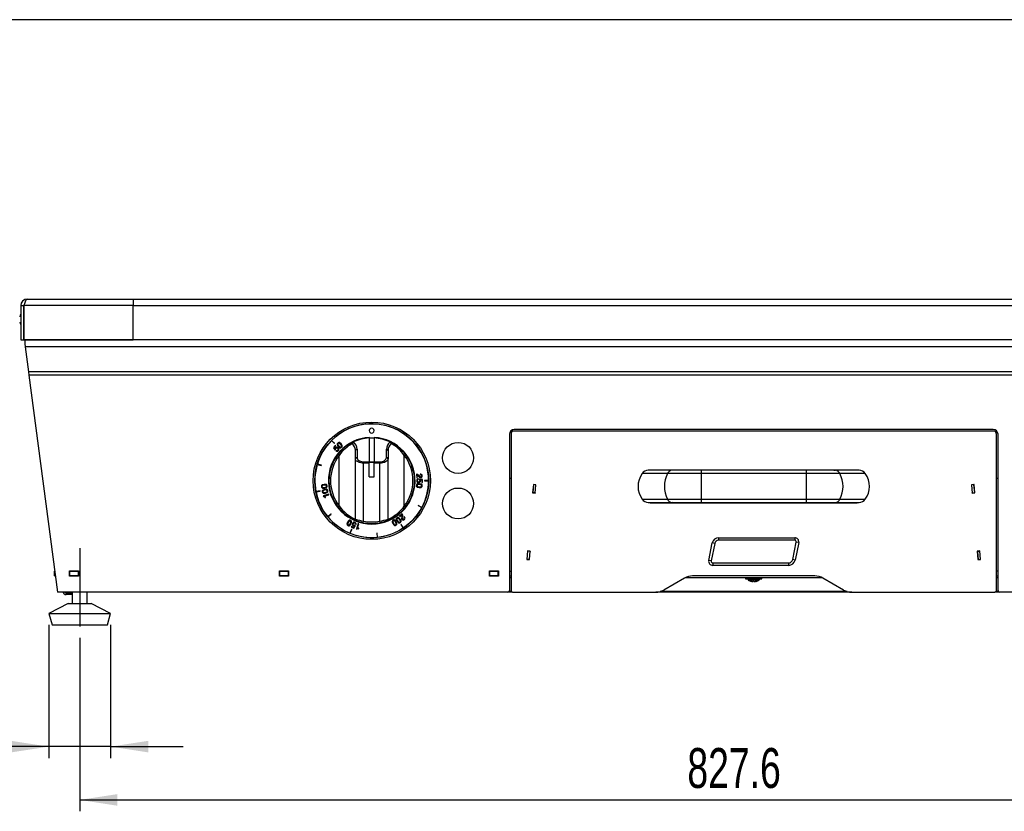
# Model space of a CAD drawing. Extents: x 34 to 2904, y 35 to 2044.
# Tile 4 of 10: x 626 to 1231, y 1558 to 2044. Entities that reach past the tile are written whole.
import ezdxf
from ezdxf.enums import TextEntityAlignment as Align

# ---------------------------------------------------------------- set-up
doc = ezdxf.new("R2010")
doc.units = 0
doc.header["$LTSCALE"] = 7
doc.linetypes.add('CENTERX2', pattern=[20.32, 12.7, -2.54, 2.54, -2.54])
doc.layers.get('0').update_dxf_attribs({"linetype": 'CONTINUOUS'})
doc.layers.add('LAYER1', color=2, linetype='CONTINUOUS')
doc.layers.add('LAYER2', color=3, linetype='CENTERX2')
doc.dimstyles.new('SLDDIMSTYLE0', dxfattribs={"dimtxt": 24.5, "dimasz": 23.114, "dimexe": 0, "dimexo": 0.0625, "dimgap": 6.125, "dimtad": 1, "dimrnd": 1e-09, "dimzin": 12, "dimsah": 1, "dimcen": 0.09, "dimazin": 3, "dimtfac": 1, "dimtofl": 0, "dimtmove": 0, "dimatfit": 3})
doc.dimstyles.new('SLDDIMSTYLE1', dxfattribs={"dimtxt": 24.5, "dimasz": 23.114, "dimexe": 0, "dimexo": 0.0625, "dimgap": 6.125, "dimtad": 1, "dimrnd": 1e-09, "dimzin": 12, "dimsah": 1, "dimcen": 0.09, "dimazin": 3, "dimtfac": 1, "dimtmove": 0, "dimatfit": 3})

# ---------------------------------------------------------------- blocks, each defined once
blk = doc.blocks.new('_D_4')
at = {"layer": 'LAYER2', "color": 3, "linetype": 'CONTINUOUS'}
for p, q in [((662.89, 1664.36), (662.89, 1557.8)), ((1490.46, 1651.36), (1490.46, 1557.8)), ((662.89, 1564.8), (1490.46, 1564.8))]:
    blk.add_line(p, q, dxfattribs=at)
for points in [[(662.89, 1564.8), (686, 1561.24), (686, 1568.35)], [(1490.46, 1564.8), (1467.34, 1568.35), (1467.34, 1561.24)]]:
    blk.add_solid(points, dxfattribs=at)
at = {"layer": 'LAYER2', "color": 3, "linetype": 'CONTINUOUS', "width": 0.7}
blk.add_text('827.6', height=24.5, dxfattribs=at).set_placement((1035.94, 1564.8, -10.25), align=Align.BOTTOM_LEFT)
blk = doc.blocks.new('_D_5')
at = {"layer": 'LAYER2', "color": 3, "linetype": 'CONTINUOUS'}
for p, q in [((643.89, 1672.36), (643.89, 1590.53)), ((681.89, 1672.36), (681.89, 1590.53)), ((643.89, 1597.53), (532.11, 1597.53)), ((681.89, 1597.53), (643.89, 1597.53)), ((681.89, 1597.53), (726.34, 1597.53))]:
    blk.add_line(p, q, dxfattribs=at)
for points in [[(643.89, 1597.53), (620.77, 1601.09), (620.77, 1593.98)], [(681.89, 1597.53), (705, 1593.98), (705, 1601.09)]]:
    blk.add_solid(points, dxfattribs=at)
at = {"layer": 'LAYER2', "color": 3, "linetype": 'CONTINUOUS', "width": 0.7}
for s, p in [('%%c', (532.11, 1597.53, -10.25)), ('38', (569.06, 1597.91, -10.25))]:
    blk.add_text(s, height=24.5, dxfattribs=at).set_placement(p, align=Align.BOTTOM_LEFT)

msp = doc.modelspace()

# ---------------------------------------------------------------- linework, layer by layer
at = {"color": 7, "linetype": 'CONTINUOUS'}
msp.add_line((2903.6, 2044), (33.6, 2044), dxfattribs=at)
at = {"color": 7, "linetype": 'CENTERX2'}
msp.add_line((662.887, 1719.36), (662.887, 1671.36), dxfattribs=at)
at = {"layer": 'LAYER1', "color": 2, "linetype": 'CONTINUOUS'}
for p, q in [((626.673, 1868.36), (628.673, 1868.36)), ((626.673, 1868.36), (626.673, 1847.36)), ((628.673, 1868.36), (628.673, 1847.36)), ((695.673, 1868.36), (628.68, 1868.36)), ((628.68, 1847.36), (628.68, 1868.36)), ((630.673, 1872.36), (695.673, 1872.36)), ((695.673, 1872.36), (695.673, 1868.36)), ((695.673, 1872.36), (1457.673, 1872.36)), ((695.673, 1847.36), (695.673, 1868.36)), ((695.673, 1868.36), (1457.673, 1868.36)), ((628.68, 1861.46), (628.673, 1861.46)), ((628.673, 1858.26), (628.68, 1858.26)), ((626.673, 1847.36), (628.673, 1847.36)), ((628.68, 1847.36), (695.673, 1847.36)), ((629.173, 1847.36), (629.173, 1847.345)), ((629.173, 1847.345), (629.173, 1844.86)), ((1524.173, 1847.345), (629.173, 1847.345)), ((629.173, 1844.86), (629.403, 1843.103)), ((1457.673, 1847.36), (695.673, 1847.36)), ((1523.943, 1843.103), (629.403, 1843.103)), ((629.403, 1843.103), (631.418, 1827.739)), ((1521.928, 1827.739), (631.418, 1827.739)), ((631.418, 1827.739), (631.697, 1825.617)), ((1521.649, 1825.617), (631.697, 1825.617)), ((631.697, 1825.617), (649.173, 1692.36)), ((926.673, 1789.36), (926.673, 1693.36)), ((927.673, 1789.36), (927.673, 1693.36)), ((1223.673, 1792.36), (929.673, 1792.36)), ((1223.673, 1791.36), (929.673, 1791.36)), ((1225.673, 1693.36), (1225.673, 1789.36)), ((1226.673, 1693.36), (1226.673, 1789.36)), ((817.425, 1785.467), (819.228, 1783.665)), ((819.369, 1783.807), (817.566, 1785.609)), ((819.228, 1783.665), (819.369, 1783.807)), ((830.895, 1784.619), (830.921, 1784.631)), ((840.673, 1787.117), (840.673, 1772.456)), ((843.673, 1786.981), (840.673, 1786.981)), ((840.773, 1786.981), (840.773, 1787.423)), ((843.573, 1787.423), (843.573, 1786.981)), ((843.673, 1787.117), (843.673, 1772.456)), ((853.425, 1784.631), (853.451, 1784.619)), ((819.76, 1782.422), (818.599, 1781.141)), ((818.599, 1781.141), (819.727, 1779.679)), ((819.086, 1781.126), (820.034, 1782.173)), ((819.706, 1780.311), (819.086, 1781.126)), ((819.721, 1780.311), (819.706, 1780.311)), ((819.727, 1779.679), (819.984, 1779.933)), ((820.034, 1782.173), (819.76, 1782.422)), ((820.451, 1779.463), (820.169, 1779.152)), ((832.173, 1774.227), (832.173, 1779.444)), ((833.173, 1780.282), (833.173, 1775.065)), ((851.173, 1775.065), (851.173, 1780.282)), ((852.173, 1779.444), (852.173, 1774.227)), ((821.382, 1776.967), (822.173, 1776.355)), ((822.173, 1745.365), (822.173, 1776.355)), ((832.173, 1737.215), (832.173, 1774.227)), ((837.173, 1771.618), (837.173, 1772.456)), ((837.173, 1772.456), (840.673, 1772.456)), ((840.673, 1771.618), (837.173, 1771.618)), ((837.173, 1736.059), (837.173, 1771.618)), ((840.673, 1771.618), (840.673, 1772.456)), ((843.673, 1772.286), (840.673, 1772.286)), ((843.673, 1772.008), (840.673, 1772.008)), ((840.673, 1763.211), (840.673, 1771.618)), ((843.673, 1772.456), (847.173, 1772.456)), ((843.673, 1771.618), (843.673, 1772.456)), ((847.173, 1771.618), (843.673, 1771.618)), ((843.673, 1763.211), (843.673, 1771.618)), ((847.173, 1771.618), (847.173, 1772.456)), ((847.173, 1736.059), (847.173, 1771.618)), ((852.173, 1737.215), (852.173, 1774.227)), ((862.173, 1776.355), (862.964, 1776.967)), ((862.173, 1745.365), (862.173, 1776.355)), ((808.747, 1770.895), (811.186, 1770.156)), ((811.244, 1770.347), (808.805, 1771.087)), ((811.186, 1770.156), (811.244, 1770.347)), ((1023.699, 1765.201), (1008.153, 1765.201)), ((1026.515, 1767.299), (1011.908, 1767.299)), ((1013.179, 1767.299), (1011.908, 1767.299)), ((1027.468, 1767.36), (1013.179, 1767.36)), ((1044.355, 1765.2), (1023.7, 1765.2)), ((1027.468, 1767.36), (1026.515, 1767.299)), ((1044.355, 1767.298), (1026.515, 1767.298)), ((1044.361, 1767.359), (1027.471, 1767.359)), ((1108.99, 1767.36), (1044.355, 1767.36)), ((1044.355, 1767.299), (1044.355, 1767.36)), ((1044.355, 1767.299), (1044.355, 1765.201)), ((1108.99, 1767.299), (1044.355, 1767.299)), ((1044.355, 1765.201), (1044.355, 1749.519)), ((1108.99, 1765.201), (1044.355, 1765.201)), ((1108.99, 1767.36), (1108.99, 1767.299)), ((1108.99, 1765.201), (1108.99, 1767.299)), ((1126.831, 1767.298), (1108.99, 1767.298)), ((1108.99, 1749.519), (1108.99, 1765.201)), ((1129.646, 1765.2), (1108.99, 1765.2)), ((1125.879, 1767.359), (1108.996, 1767.359)), ((1140.167, 1767.36), (1125.878, 1767.36)), ((1125.878, 1767.36), (1126.831, 1767.299)), ((1141.438, 1767.299), (1126.831, 1767.299)), ((1145.193, 1765.201), (1129.647, 1765.201)), ((1141.438, 1767.299), (1140.167, 1767.299)), ((840.673, 1763.211), (843.673, 1763.211)), ((869.569, 1764.8), (869.789, 1762.525)), ((869.789, 1762.525), (870.157, 1762.56)), ((870.157, 1762.56), (869.985, 1764.349)), ((870.775, 1761.582), (870.781, 1762.002)), ((871.461, 1761.897), (871.436, 1761.537)), ((873.273, 1761.542), (871.461, 1761.897)), ((871.829, 1764.919), (871.87, 1764.501)), ((871.883, 1761.426), (871.893, 1761.436)), ((871.893, 1761.436), (872.897, 1761.232)), ((872.897, 1761.232), (872.874, 1759.82)), ((872.874, 1759.82), (873.244, 1759.814)), ((873.244, 1759.814), (873.273, 1761.542)), ((877.073, 1760.96), (874.524, 1760.959)), ((874.524, 1760.959), (874.524, 1760.759)), ((874.524, 1760.759), (877.073, 1760.76)), ((926.673, 1762.36), (927.673, 1762.36)), ((1225.673, 1762.36), (1226.673, 1762.36)), ((810.424, 1754.647), (807.924, 1754.149)), ((807.963, 1753.953), (810.463, 1754.451)), ((810.463, 1754.451), (810.424, 1754.647)), ((941.408, 1758.55), (940.954, 1753.369)), ((940.954, 1753.369), (942.548, 1753.23)), ((941.013, 1753.465), (941.004, 1753.365)), ((941.449, 1758.446), (941.013, 1753.465)), ((942.507, 1753.334), (941.013, 1753.465)), ((943.001, 1758.41), (941.408, 1758.55)), ((942.943, 1758.315), (941.449, 1758.446)), ((942.507, 1753.334), (942.498, 1753.234)), ((942.507, 1753.334), (942.943, 1758.315)), ((942.548, 1753.23), (943.001, 1758.41)), ((1211.938, 1758.55), (1210.345, 1758.41)), ((1210.345, 1758.41), (1210.798, 1753.23)), ((1211.897, 1758.446), (1210.403, 1758.315)), ((1210.403, 1758.315), (1210.839, 1753.334)), ((1210.798, 1753.23), (1212.392, 1753.369)), ((1210.839, 1753.334), (1212.333, 1753.465)), ((1210.848, 1753.234), (1210.839, 1753.334)), ((1212.333, 1753.465), (1211.897, 1758.446)), ((1212.392, 1753.369), (1211.938, 1758.55)), ((1212.342, 1753.365), (1212.333, 1753.465)), ((815.766, 1752.638), (812.438, 1751.55)), ((812.438, 1751.55), (812.537, 1751.245)), ((813.475, 1750.491), (813.794, 1750.595)), ((813.511, 1751.459), (815.896, 1752.239)), ((813.794, 1750.595), (813.511, 1751.459)), ((815.896, 1752.239), (815.766, 1752.638)), ((1008.153, 1749.519), (1023.699, 1749.519)), ((1011.908, 1747.421), (1026.515, 1747.421)), ((1011.908, 1747.421), (1013.179, 1747.421)), ((1013.179, 1747.36), (1027.468, 1747.36)), ((1023.7, 1749.52), (1044.355, 1749.52)), ((1026.515, 1747.422), (1044.355, 1747.422)), ((1027.468, 1747.36), (1026.515, 1747.421)), ((1027.467, 1747.361), (1044.35, 1747.361)), ((1044.355, 1749.519), (1108.99, 1749.519)), ((1044.355, 1749.519), (1044.355, 1747.421)), ((1044.355, 1747.421), (1108.99, 1747.421)), ((1044.355, 1747.36), (1044.355, 1747.421)), ((1044.355, 1747.36), (1108.99, 1747.36)), ((1108.985, 1747.361), (1125.875, 1747.361)), ((1108.99, 1749.52), (1129.646, 1749.52)), ((1108.99, 1747.421), (1108.99, 1749.519)), ((1108.99, 1747.422), (1126.831, 1747.422)), ((1108.99, 1747.36), (1108.99, 1747.421)), ((1125.878, 1747.36), (1126.831, 1747.421)), ((1125.878, 1747.36), (1140.167, 1747.36)), ((1126.831, 1747.421), (1141.438, 1747.421)), ((1129.647, 1749.519), (1145.193, 1749.519)), ((1140.167, 1747.421), (1141.438, 1747.421)), ((821.382, 1744.753), (822.173, 1745.365)), ((862.964, 1744.753), (862.173, 1745.365)), ((870.751, 1745.697), (870.657, 1745.521)), ((870.657, 1745.521), (872.905, 1744.32)), ((872.999, 1744.496), (870.751, 1745.697)), ((817.102, 1740.415), (815.132, 1738.797)), ((815.259, 1738.642), (817.228, 1740.26)), ((817.228, 1740.26), (817.102, 1740.415)), ((836.975, 1735.079), (837.173, 1736.059)), ((847.371, 1735.079), (847.173, 1736.059)), ((860.888, 1740.47), (859.136, 1738.999)), ((859.136, 1738.999), (859.374, 1738.715)), ((859.374, 1738.715), (860.751, 1739.872)), ((862.267, 1738.673), (861.945, 1738.403)), ((829.7, 1731.01), (828.725, 1728.655)), ((828.91, 1728.578), (829.885, 1730.933)), ((829.738, 1732.744), (829.599, 1732.401)), ((829.599, 1732.401), (831.2, 1731.751)), ((829.885, 1730.933), (829.7, 1731.01)), ((831.046, 1732.213), (829.738, 1732.744)), ((831.599, 1733.076), (831.046, 1732.213)), ((831.2, 1731.751), (832.185, 1733.312)), ((831.594, 1733.089), (831.599, 1733.076)), ((832.185, 1733.312), (831.859, 1733.466)), ((832.14, 1734.066), (832.529, 1733.908)), ((833.797, 1734.499), (832.786, 1731.148)), ((832.786, 1731.148), (833.093, 1731.056)), ((833.474, 1731.977), (834.199, 1734.377)), ((834.344, 1731.714), (833.474, 1731.977)), ((834.199, 1734.377), (833.797, 1734.499)), ((834.247, 1731.392), (834.344, 1731.714)), ((860.229, 1734.016), (860.063, 1733.905)), ((860.063, 1733.905), (861.479, 1731.786)), ((861.645, 1731.897), (860.229, 1734.016)), ((845.443, 1728.674), (845.244, 1728.655)), ((845.244, 1728.655), (845.494, 1726.118)), ((845.693, 1726.138), (845.443, 1728.674)), ((1055.17, 1724.36), (1055.17, 1725.86)), ((1055.17, 1725.86), (1101.842, 1725.86)), ((1101.842, 1724.36), (1055.17, 1724.36)), ((1100.625, 1712.362), (1102.822, 1723.161)), ((1101.842, 1725.86), (1101.842, 1724.36)), ((1104.292, 1722.862), (1102.095, 1712.062)), ((1104.292, 1722.862), (1102.822, 1723.161)), ((937.834, 1717.706), (937.381, 1712.525)), ((937.875, 1717.602), (937.439, 1712.621)), ((939.428, 1717.566), (937.834, 1717.706)), ((937.884, 1717.701), (937.875, 1717.602)), ((939.37, 1717.471), (937.875, 1717.602)), ((938.934, 1712.49), (939.37, 1717.471)), ((938.975, 1712.386), (939.428, 1717.566)), ((939.378, 1717.571), (939.37, 1717.471)), ((1049.054, 1711.858), (1051.251, 1722.657)), ((1052.721, 1722.358), (1050.524, 1711.559)), ((1052.721, 1722.358), (1051.251, 1722.657)), ((1215.512, 1717.706), (1213.918, 1717.566)), ((1213.918, 1717.566), (1214.371, 1712.386)), ((1213.976, 1717.471), (1213.968, 1717.571)), ((1213.976, 1717.471), (1215.471, 1717.602)), ((1213.976, 1717.471), (1214.412, 1712.49)), ((1215.471, 1717.602), (1215.462, 1717.701)), ((1215.907, 1712.621), (1215.471, 1717.602)), ((1215.965, 1712.525), (1215.512, 1717.706)), ((937.381, 1712.525), (938.975, 1712.386)), ((937.439, 1712.621), (937.431, 1712.521)), ((938.934, 1712.49), (937.439, 1712.621)), ((938.934, 1712.49), (938.925, 1712.39)), ((1050.524, 1711.559), (1049.054, 1711.858)), ((1102.095, 1712.062), (1100.625, 1712.362)), ((1214.371, 1712.386), (1215.965, 1712.525)), ((1214.412, 1712.49), (1215.907, 1712.621)), ((1214.421, 1712.39), (1214.412, 1712.49)), ((1215.915, 1712.521), (1215.907, 1712.621)), ((647.387, 1702.36), (647.387, 1705.36)), ((647.387, 1705.36), (647.468, 1705.36)), ((656.587, 1705.41), (662.187, 1705.41)), ((656.587, 1702.31), (656.587, 1705.41)), ((656.587, 1705.36), (656.887, 1705.36)), ((656.887, 1702.36), (656.887, 1705.36)), ((656.887, 1705.36), (661.887, 1705.36)), ((658.392, 1705.41), (658.342, 1705.36)), ((661.887, 1705.36), (661.887, 1702.36)), ((661.887, 1705.36), (662.187, 1705.36)), ((662.187, 1705.41), (662.187, 1702.31)), ((785.48, 1705.41), (791.08, 1705.41)), ((785.48, 1702.31), (785.48, 1705.41)), ((785.48, 1705.36), (785.78, 1705.36)), ((785.78, 1705.36), (790.78, 1705.36)), ((785.78, 1702.36), (785.78, 1705.36)), ((790.78, 1705.36), (790.78, 1702.36)), ((790.78, 1705.36), (791.08, 1705.36)), ((791.08, 1705.41), (791.08, 1702.31)), ((914.373, 1705.41), (919.973, 1705.41)), ((914.373, 1702.31), (914.373, 1705.41)), ((914.373, 1705.36), (914.673, 1705.36)), ((914.673, 1702.36), (914.673, 1705.36)), ((914.673, 1705.36), (919.673, 1705.36)), ((919.673, 1705.36), (919.973, 1705.36)), ((919.673, 1705.36), (919.673, 1702.36)), ((919.973, 1705.41), (919.973, 1702.31)), ((926.673, 1705.36), (927.673, 1705.36)), ((1051.504, 1710.36), (1098.176, 1710.36)), ((1051.504, 1710.36), (1051.504, 1708.86)), ((1098.176, 1708.86), (1051.504, 1708.86)), ((1098.176, 1708.86), (1098.176, 1710.36)), ((1226.673, 1705.36), (1225.673, 1705.36)), ((647.387, 1702.36), (647.862, 1702.36)), ((656.587, 1702.36), (656.887, 1702.36)), ((662.187, 1702.31), (656.587, 1702.31)), ((661.887, 1702.36), (656.887, 1702.36)), ((661.887, 1702.36), (662.187, 1702.36)), ((785.48, 1702.36), (785.78, 1702.36)), ((791.08, 1702.31), (785.48, 1702.31)), ((790.78, 1702.36), (785.78, 1702.36)), ((790.78, 1702.36), (791.08, 1702.36)), ((914.373, 1702.36), (914.673, 1702.36)), ((919.973, 1702.31), (914.373, 1702.31)), ((919.673, 1702.36), (914.673, 1702.36)), ((919.673, 1702.36), (919.973, 1702.36)), ((926.673, 1702.36), (927.673, 1702.36)), ((926.673, 1701.36), (927.673, 1701.36)), ((1034.173, 1701.02), (1021.494, 1693.7)), ((1034.814, 1701.36), (1118.532, 1701.36)), ((1114.173, 1702.36), (1039.173, 1702.36)), ((1071.673, 1701.36), (1071.673, 1700.66)), ((1071.673, 1700.66), (1081.673, 1700.66)), ((1073.173, 1700.46), (1073.173, 1700.084)), ((1080.173, 1700.46), (1073.173, 1700.46)), ((1078.053, 1700.084), (1073.173, 1700.084)), ((1077.984, 1699.774), (1073.349, 1699.774)), ((1075.134, 1699.136), (1075.097, 1699.055)), ((1075.173, 1699.036), (1075.173, 1699.129)), ((1075.354, 1698.999), (1075.354, 1699.091)), ((1075.995, 1699.036), (1075.995, 1699.082)), ((1075.997, 1699.029), (1075.997, 1699.082)), ((1076.328, 1699.171), (1076.328, 1699.036)), ((1076.338, 1699.055), (1076.331, 1699.171)), ((1077.767, 1699.106), (1077.767, 1699.036)), ((1079.997, 1699.774), (1077.984, 1699.774)), ((1077.992, 1699.147), (1077.992, 1698.999)), ((1080.173, 1700.084), (1078.053, 1700.084)), ((1078.112, 1699.163), (1078.112, 1699.036)), ((1078.178, 1699.055), (1078.134, 1699.165)), ((1080.173, 1700.084), (1080.173, 1700.46)), ((1081.673, 1700.66), (1081.673, 1701.36)), ((1131.852, 1693.7), (1119.173, 1701.02)), ((1225.673, 1702.36), (1226.673, 1702.36)), ((1225.673, 1701.36), (1226.673, 1701.36)), ((927.881, 1692.75), (926.465, 1692.75)), ((1134.087, 1692.75), (1019.259, 1692.75)), ((1226.881, 1692.75), (1225.465, 1692.75)), ((925.673, 1692.36), (649.173, 1692.36)), ((658.342, 1691.86), (654.673, 1691.86)), ((654.673, 1691.86), (654.673, 1690.86)), ((658.342, 1690.86), (654.673, 1690.86)), ((658.342, 1692.36), (658.342, 1685.36)), ((667.433, 1685.36), (667.433, 1692.36)), ((928.673, 1692.36), (925.673, 1692.36)), ((928.673, 1692.36), (1016.494, 1692.36)), ((1136.852, 1692.36), (1016.494, 1692.36)), ((1136.852, 1692.36), (1224.673, 1692.36)), ((1227.673, 1692.36), (1224.673, 1692.36)), ((1504.173, 1692.36), (1227.673, 1692.36)), ((655.887, 1685.36), (643.887, 1679.36)), ((655.887, 1685.36), (664.298, 1685.36)), ((664.298, 1685.36), (669.887, 1685.36)), ((681.887, 1679.36), (669.887, 1685.36)), ((643.887, 1679.36), (645.887, 1672.36)), ((643.887, 1679.36), (666.715, 1679.36)), ((666.715, 1679.36), (681.887, 1679.36)), ((679.887, 1672.36), (681.887, 1679.36)), ((645.887, 1672.36), (666.312, 1672.36)), ((666.312, 1672.36), (679.887, 1672.36))]:
    msp.add_line(p, q, dxfattribs=at)
at = {"layer": 'LAYER1', "color": 2, "linetype": 'CONTINUOUS', "flags": 128}
for points in [[(629.024, 1869.421), (628.787, 1869.025), (628.673, 1868.36)], [(628.68, 1868.36), (629.129, 1869.746), (629.578, 1870.961), (630.028, 1871.853), (630.477, 1872.312), (630.673, 1872.36)], [(626.685, 1863.063), (626.352, 1862.431), (626.067, 1861.453)], [(821.324, 1783.997), (821.083, 1783.719), (820.959, 1783.439), (820.933, 1783.16), (820.988, 1782.885), (821.652, 1781.893)], [(823.382, 1783.453), (822.464, 1784.216), (822.196, 1784.299), (821.916, 1784.302), (821.625, 1784.207), (821.324, 1783.997)], [(821.572, 1783.721), (821.423, 1783.534), (821.363, 1783.335), (821.376, 1783.129), (821.446, 1782.922), (821.979, 1782.194)], [(823.049, 1783.159), (822.38, 1783.764), (822.181, 1783.856), (821.978, 1783.89), (821.774, 1783.851), (821.572, 1783.721)], [(823.707, 1781.353), (823.948, 1781.631), (824.072, 1781.911), (824.098, 1782.189), (824.043, 1782.464), (823.382, 1783.453)], [(819.971, 1780.964), (819.761, 1780.617), (819.721, 1780.311)], [(819.984, 1779.933), (820.011, 1780.349), (820.176, 1780.638)], [(821.652, 1781.893), (822.568, 1781.134), (822.835, 1781.051), (823.115, 1781.048), (823.406, 1781.143), (823.707, 1781.353)], [(821.979, 1782.194), (822.651, 1781.586), (822.85, 1781.494), (823.053, 1781.46), (823.257, 1781.499), (823.459, 1781.628)], [(823.459, 1781.628), (823.609, 1781.816), (823.669, 1782.015), (823.655, 1782.221), (823.585, 1782.428), (823.049, 1783.159)], [(837.173, 1771.618), (836.305, 1771.658), (835.463, 1771.776), (834.673, 1771.968), (833.959, 1772.229), (833.343, 1772.55), (832.843, 1772.923), (832.475, 1773.335), (832.249, 1773.774), (832.173, 1774.227)], [(833.173, 1775.065), (833.234, 1774.612), (833.414, 1774.172), (833.709, 1773.76), (834.109, 1773.388), (834.602, 1773.066), (835.173, 1772.805), (835.805, 1772.613), (836.478, 1772.495), (837.173, 1772.456)], [(847.173, 1772.456), (847.953, 1772.506), (848.704, 1772.654), (849.395, 1772.896), (850.001, 1773.22), (850.499, 1773.615), (850.869, 1774.066), (851.096, 1774.556), (851.173, 1775.065)], [(852.173, 1774.227), (852.077, 1773.718), (851.792, 1773.229), (851.33, 1772.778), (850.709, 1772.382), (849.951, 1772.058), (849.086, 1771.817), (848.148, 1771.668), (847.173, 1771.618)], [(870.998, 1763.46), (871.597, 1762.873), (871.904, 1762.75), (872.274, 1762.73)], [(871.436, 1761.537), (871.69, 1761.206), (871.756, 1760.88)], [(872.124, 1760.77), (872.054, 1761.169), (871.883, 1761.426)], [(812.87, 1758.599), (811.716, 1758.292), (811.493, 1758.122), (811.328, 1757.895), (811.237, 1757.603), (811.234, 1757.236)], [(811.234, 1757.236), (811.321, 1756.878), (811.477, 1756.615), (811.69, 1756.432), (811.945, 1756.318), (813.139, 1756.284)], [(812.917, 1758.157), (812.035, 1757.962), (811.846, 1757.853), (811.7, 1757.707), (811.614, 1757.518), (811.602, 1757.278), (811.668, 1757.048), (811.796, 1756.883), (811.971, 1756.775), (812.18, 1756.712), (813.083, 1756.725)], [(813.273, 1755.499), (812.157, 1755.071), (811.954, 1754.878), (811.814, 1754.636), (811.753, 1754.335), (811.79, 1753.97)], [(811.79, 1753.97), (811.914, 1753.623), (812.098, 1753.378), (812.328, 1753.219), (812.595, 1753.132), (813.786, 1753.225)], [(813.366, 1755.064), (812.51, 1754.777), (812.333, 1754.648), (812.204, 1754.488), (812.138, 1754.29), (812.152, 1754.051)], [(812.152, 1754.051), (812.242, 1753.829), (812.386, 1753.679), (812.572, 1753.589), (812.787, 1753.549), (813.683, 1753.657)], [(813.139, 1756.284), (814.289, 1756.591), (814.511, 1756.761), (814.676, 1756.987), (814.768, 1757.279), (814.77, 1757.647), (814.683, 1758.004), (814.527, 1758.267), (814.315, 1758.45), (814.059, 1758.565), (812.87, 1758.599)], [(814.402, 1757.604), (814.336, 1757.835), (814.208, 1757.999), (814.033, 1758.107), (813.823, 1758.17), (812.917, 1758.157)], [(813.083, 1756.725), (813.968, 1756.921), (814.158, 1757.029), (814.304, 1757.175), (814.39, 1757.365), (814.402, 1757.604)], [(815.264, 1754.753), (815.14, 1755.099), (814.957, 1755.345), (814.726, 1755.504), (814.46, 1755.591), (813.273, 1755.499)], [(814.902, 1754.672), (814.812, 1754.894), (814.668, 1755.044), (814.482, 1755.133), (814.266, 1755.173), (813.366, 1755.064)], [(813.683, 1753.657), (814.543, 1753.946), (814.721, 1754.074), (814.85, 1754.235), (814.916, 1754.432), (814.902, 1754.672)], [(813.786, 1753.225), (814.897, 1753.651), (815.101, 1753.844), (815.241, 1754.087), (815.301, 1754.387), (815.264, 1754.753)], [(871.504, 1759.006), (870.314, 1758.955), (870.06, 1758.836), (869.851, 1758.651), (869.698, 1758.385), (869.617, 1758.027)], [(869.617, 1758.027), (869.624, 1757.659), (869.72, 1757.368), (869.888, 1757.143), (870.113, 1756.976), (871.268, 1756.686)], [(871.464, 1758.563), (870.556, 1758.563), (870.348, 1758.498), (870.174, 1758.387), (870.048, 1758.22), (869.985, 1757.989)], [(869.985, 1757.989), (870, 1757.749), (870.09, 1757.561), (870.238, 1757.417), (870.429, 1757.311), (871.318, 1757.128)], [(871.268, 1756.686), (872.462, 1756.737), (872.716, 1756.856), (872.926, 1757.041), (873.078, 1757.307), (873.16, 1757.665)], [(871.318, 1757.128), (872.221, 1757.129), (872.429, 1757.194), (872.603, 1757.305), (872.728, 1757.472), (872.791, 1757.703)], [(872.791, 1757.703), (872.776, 1757.943), (872.687, 1758.131), (872.539, 1758.275), (872.348, 1758.381), (871.464, 1758.563)], [(873.16, 1757.665), (873.152, 1758.033), (873.057, 1758.324), (872.888, 1758.549), (872.663, 1758.716), (871.504, 1759.006)], [(812.537, 1751.245), (812.807, 1751.242), (813.026, 1751.16), (813.201, 1751.013), (813.475, 1750.491)], [(827.379, 1735.46), (826.975, 1734.336), (826.989, 1734.056), (827.081, 1733.791), (827.269, 1733.549), (827.571, 1733.338)], [(829.243, 1736.482), (828.9, 1736.614), (828.595, 1736.635), (828.324, 1736.564), (828.084, 1736.419), (827.379, 1735.46)], [(827.769, 1735.247), (827.428, 1734.411), (827.41, 1734.193), (827.447, 1733.99), (827.554, 1733.811), (827.745, 1733.666), (827.972, 1733.589), (828.18, 1733.601), (828.369, 1733.683), (828.539, 1733.82), (829.042, 1734.57)], [(829.069, 1736.155), (828.842, 1736.232), (828.634, 1736.22), (828.445, 1736.138), (828.274, 1736.001), (827.769, 1735.247)], [(829.042, 1734.57), (829.385, 1735.41), (829.403, 1735.627), (829.366, 1735.83), (829.26, 1736.009), (829.069, 1736.155)], [(829.437, 1734.365), (829.839, 1735.485), (829.825, 1735.765), (829.733, 1736.03), (829.544, 1736.271), (829.243, 1736.482)], [(857.187, 1735.589), (856.474, 1736.542), (856.234, 1736.685), (855.962, 1736.754), (855.657, 1736.729), (855.315, 1736.595), (855.015, 1736.381), (854.829, 1736.138), (854.739, 1735.873), (854.728, 1735.593), (855.139, 1734.476)], [(855.491, 1736.269), (855.302, 1736.122), (855.197, 1735.942), (855.162, 1735.739), (855.182, 1735.521), (855.532, 1734.684)], [(856.799, 1735.372), (856.288, 1736.122), (856.116, 1736.257), (855.926, 1736.338), (855.718, 1736.348), (855.491, 1736.269)], [(855.532, 1734.684), (856.042, 1733.939), (856.213, 1733.804), (856.403, 1733.723), (856.611, 1733.713), (856.838, 1733.792), (857.027, 1733.939), (857.132, 1734.119), (857.167, 1734.322), (857.147, 1734.539), (856.799, 1735.372)], [(857.014, 1733.466), (857.314, 1733.68), (857.5, 1733.923), (857.59, 1734.189), (857.601, 1734.469), (857.187, 1735.589)], [(857.685, 1738.04), (857.408, 1737.798), (857.247, 1737.537), (857.184, 1737.265), (857.201, 1736.985), (857.721, 1735.916)], [(857.893, 1737.734), (857.719, 1737.568), (857.633, 1737.379), (857.618, 1737.173), (857.66, 1736.959), (858.091, 1736.162)], [(859.647, 1737.227), (858.843, 1738.103), (858.589, 1738.221), (858.312, 1738.262), (858.011, 1738.208), (857.685, 1738.04)], [(857.721, 1735.916), (858.528, 1735.035), (858.782, 1734.917), (859.059, 1734.875), (859.36, 1734.93), (859.687, 1735.098)], [(859.283, 1736.973), (858.699, 1737.666), (858.515, 1737.784), (858.318, 1737.846), (858.11, 1737.835), (857.893, 1737.734)], [(858.091, 1736.162), (858.673, 1735.471), (858.857, 1735.354), (859.053, 1735.292), (859.261, 1735.303), (859.479, 1735.404), (859.652, 1735.569), (859.739, 1735.759), (859.754, 1735.964), (859.712, 1736.179), (859.283, 1736.973)], [(859.687, 1735.098), (859.963, 1735.34), (860.124, 1735.601), (860.188, 1735.874), (860.17, 1736.153), (859.647, 1737.227)], [(860.592, 1738.531), (860.448, 1737.705), (860.521, 1737.382), (860.713, 1737.066)], [(827.571, 1733.338), (827.914, 1733.207), (828.219, 1733.185), (828.491, 1733.257), (828.73, 1733.402), (829.437, 1734.365)], [(830.895, 1733.101), (831.293, 1733.022), (831.594, 1733.089)], [(831.859, 1733.466), (831.458, 1733.349), (831.13, 1733.404)], [(833.093, 1731.056), (833.25, 1731.275), (833.442, 1731.408), (833.663, 1731.467), (834.247, 1731.392)], [(855.139, 1734.476), (855.855, 1733.519), (856.096, 1733.376), (856.367, 1733.307), (856.673, 1733.332), (857.014, 1733.466)], [(1075.097, 1699.055), (1074.953, 1699.095), (1074.85, 1699.131), (1074.799, 1699.157), (1074.805, 1699.171), (1074.835, 1699.173)], [(1075.351, 1698.999), (1075.353, 1698.998), (1075.329, 1699.001), (1075.277, 1699.012), (1075.2, 1699.029), (1075.173, 1699.036)], [(1075.579, 1699.036), (1075.677, 1699.016), (1075.778, 1699.003), (1075.868, 1698.998), (1075.939, 1699.001), (1075.983, 1699.012), (1075.997, 1699.029), (1075.995, 1699.036)], [(1075.985, 1699.055), (1075.995, 1699.095), (1076.062, 1699.131), (1076.178, 1699.157), (1076.328, 1699.171), (1076.423, 1699.173)], [(1076.444, 1699.117), (1076.367, 1699.084), (1076.338, 1699.055)], [(1077.767, 1699.036), (1077.669, 1699.016), (1077.57, 1699.003)], [(1077.992, 1699.091), (1077.961, 1699.084), (1077.843, 1699.055)], [(1078.112, 1699.036), (1078.043, 1699.016), (1078.001, 1699.003), (1077.993, 1698.998), (1078.017, 1699.001), (1078.069, 1699.012), (1078.146, 1699.029), (1078.173, 1699.036)], [(1078.279, 1699.173), (1078.354, 1699.167), (1078.378, 1699.149), (1078.349, 1699.12), (1078.266, 1699.084), (1078.178, 1699.055)]]:
    msp.add_lwpolyline(points, dxfattribs=at)
at = {"layer": 'LAYER1', "color": 2, "linetype": 'CONTINUOUS'}
for centre, radius in [((842.173, 1760.86), 36), ((842.173, 1760.86), 35), ((895.173, 1774.86), 9.5), ((895.173, 1746.86), 9.5)]:
    msp.add_circle(centre, radius, dxfattribs=at)
for centre, radius, start, end in [((630.673, 1868.36), 4, 90, 180), ((629.828, 1858.794), 3.82, 188.285254, 214.659969), ((842.173, 1760.86), 34.9, 0.164149, 134.835405), ((842.136, 1791.61), 1.489, 359.999832, 180.000168), ((842.136, 1791.61), 1.489, 179.999832, 0.000168), ((929.673, 1789.36), 3, 90, 180), ((929.673, 1789.36), 2, 90, 180), ((1223.673, 1789.36), 3, 0, 90), ((1223.673, 1789.36), 2, 0, 90), ((842.173, 1760.86), 34.9, 135.163748, 162.960701), ((842.173, 1760.86), 26.6, 93.016961, 86.983039), ((842.173, 1760.86), 34.9, 134.835405, 135.163748), ((842.173, 1760.86), 26.3, 115.393624, 142.233556), ((841.525, 1762.869), 23.588, 118.399151, 145.128311), ((831.499, 1783.591), 1.193, 120.450549, 178.690739), ((826.243, 1779.296), 5.932, 1.42927, 46.759137), ((842.173, 1760.86), 26.3, 93.269594, 115.33058), ((827.378, 1780.039), 5.801, 2.403237, 52.349022), ((842.173, 1760.86), 26.3, 64.66942, 86.730406), ((856.968, 1780.039), 5.801, 127.650978, 177.596763), ((858.103, 1779.296), 5.932, 133.240863, 178.57073), ((852.847, 1783.59), 1.193, 1.314294, 59.544417), ((842.173, 1760.86), 26.3, 37.766444, 64.606376), ((842.918, 1762.978), 23.445, 34.789048, 61.683489), ((820.81, 1780.24), 1.108, 43.033274, 139.217086), ((820.841, 1779.946), 1.041, 229.758037, 322.024462), ((820.761, 1780.142), 0.766, 45.640076, 139.678564), ((820.871, 1780.012), 0.691, 232.576365, 321.739261), ((820.856, 1780.084), 0.749, 318.109942, 54.013948), ((820.853, 1780.132), 1.156, 314.385866, 48.415896), ((833.098, 1779.355), 0.93, 85.397325, 174.502471), ((851.248, 1779.355), 0.93, 5.497529, 94.602675), ((842.173, 1760.86), 26.3, 142.233556, 217.766444), ((842.173, 1760.86), 25.3, 142.233556, 217.766444), ((833.098, 1774.138), 0.93, 85.397325, 174.502471), ((851.248, 1774.138), 0.93, 5.497529, 94.602675), ((842.173, 1760.86), 25.3, 322.233556, 37.766444), ((842.173, 1760.86), 26.3, 322.233556, 37.766444), ((842.173, 1760.86), 34.9, 163.289044, 191.085989), ((842.173, 1760.86), 34.9, 162.960701, 163.289044), ((1019.361, 1757.36), 13.678, 145.024336, 214.975664), ((1012.292, 1762.204), 5.109, 94.312808, 144.094343), ((1039.239, 1757.36), 17.405, 153.228228, 206.771771), ((1027.094, 1763.584), 3.761, 98.853549, 154.533405), ((1126.252, 1763.584), 3.761, 25.466596, 81.146449), ((1114.107, 1757.36), 17.405, 333.228229, 26.771771), ((1141.054, 1762.204), 5.109, 35.905668, 85.687181), ((1133.985, 1757.36), 13.678, 325.024336, 34.975664), ((869.651, 1763.154), 1.648, 29.256153, 92.844396), ((870.913, 1760.815), 1.155, 175.623111, 269.659669), ((870.8, 1760.962), 1.04, 91.015773, 183.266377), ((869.53, 1762.809), 1.606, 23.896952, 73.541139), ((870.82, 1760.894), 0.69, 93.762286, 183.034867), ((870.879, 1760.848), 0.748, 179.319296, 275.289017), ((871.017, 1760.762), 1.108, 264.267958, 0.438103), ((870.99, 1760.868), 0.766, 266.890111, 0.87989), ((872.245, 1764.415), 1.243, 201.511915, 269.573333), ((872.071, 1763.843), 1.102, 3.854098, 102.660785), ((872.076, 1763.798), 0.733, 8.516992, 106.324015), ((872.169, 1763.808), 0.639, 276.017503, 8.886904), ((872.179, 1763.734), 1.009, 275.375204, 10.465953), ((842.173, 1760.86), 34.9, 332.039057, 359.835806), ((842.173, 1760.86), 34.9, 359.835806, 0.164149), ((842.173, 1760.86), 34.9, 191.085989, 191.414332), ((842.173, 1760.86), 34.9, 191.414332, 219.210981), ((1012.292, 1752.516), 5.109, 215.905668, 265.687181), ((1027.094, 1751.136), 3.761, 205.466596, 261.146449), ((1126.252, 1751.136), 3.761, 278.853549, 334.533405), ((1141.054, 1752.516), 5.109, 274.312808, 324.094343), ((842.173, 1760.86), 26.3, 217.766444, 249.161734), ((841.238, 1758.547), 23.178, 214.660779, 246.977458), ((842.173, 1760.86), 26.3, 290.838266, 322.233556), ((843.076, 1758.587), 23.228, 293.057961, 325.303802), ((842.173, 1760.86), 34.9, 303.914213, 331.710714), ((842.173, 1760.86), 34.9, 331.710714, 332.039057), ((842.173, 1760.86), 34.9, 219.210981, 219.539324), ((842.173, 1760.86), 34.9, 219.539324, 247.335619), ((831.374, 1734.214), 1.156, 64.501451, 158.485617), ((831.417, 1734.233), 0.749, 68.180344, 164.092481), ((831.481, 1734.272), 0.691, 342.623351, 71.853327), ((831.551, 1734.266), 1.041, 339.867952, 72.085687), ((833.173, 1737.215), 1, 180, 249.161734), ((843.163, 1773.359), 37.778, 253.088115, 260.877443), ((842.173, 1760.86), 26.3, 249.161734, 258.601688), ((842.173, 1760.86), 26.3, 258.601688, 281.398312), ((842.173, 1760.86), 25.3, 258.601688, 281.398312), ((841.187, 1773.346), 37.764, 279.121172, 286.91327), ((842.173, 1760.86), 26.3, 281.398312, 290.838266), ((851.173, 1737.215), 1, 290.838266, 0), ((859.222, 1739.374), 1.608, 328.413994, 18.039871), ((861.488, 1737.713), 1.009, 219.882184, 314.974072), ((862.088, 1738.045), 1.245, 146.032743, 214.052308), ((859.576, 1739.469), 1.65, 333.776131, 37.328555), ((861.543, 1737.762), 0.639, 220.497685, 313.44762), ((861.483, 1737.835), 0.732, 312.974572, 50.850878), ((861.517, 1737.864), 1.103, 308.344716, 47.152254), ((831.286, 1734.137), 1.107, 153.095534, 249.333578), ((831.396, 1734.123), 0.766, 155.716218, 249.723937), ((842.173, 1760.86), 34.9, 275.789192, 303.58587), ((842.173, 1760.86), 34.9, 303.58587, 303.914213), ((842.173, 1760.86), 34.9, 247.335619, 247.663962), ((842.173, 1760.86), 34.9, 247.663962, 275.460849), ((842.173, 1760.86), 34.9, 275.460849, 275.789192), ((1055.17, 1721.86), 4, 90, 168.5), ((1055.17, 1721.86), 2.5, 90, 168.5), ((1101.842, 1723.36), 2.5, 348.5, 90), ((1101.842, 1723.36), 1, 348.5, 90), ((1051.504, 1711.36), 2.5, 168.5, 270), ((1051.504, 1711.36), 1, 168.5, 270), ((1098.176, 1712.86), 2.5, 270, 348.5), ((1098.176, 1712.86), 4, 270, 348.5), ((661.43, 1702.248), 0.112, 93.41416, 146.572129), ((661.403, 1702.298), 0.0652, 10.390025, 71.357564), ((1039.173, 1692.36), 10, 90, 120), ((1072.973, 1700.46), 0.2, 0, 90), ((1073.533, 1700.084), 0.36, 180, 239.242828), ((1076.673, 1705.36), 6.5, 239.242828, 256.100423), ((1074.841, 1700.29), 1.117, 269.696503, 270.303497), ((1074.523, 1695.495), 3.693, 74.601039, 84.963714), ((1076.482, 1704.427), 5.548, 255.540404, 256.346904), ((1076.673, 1705.36), 6.5, 256.100423, 256.793381), ((1076.888, 1704.427), 5.548, 255.540404, 256.346904), ((1076.772, 1699.446), 0.879, 206.447709, 207.837506), ((1076.121, 1699.514), 0.521, 255.96513, 293.426782), ((1075.551, 1699.446), 0.879, 332.162494, 333.552291), ((1076.438, 1706.254), 7.081, 269.879472, 270.120528), ((1076.576, 1698.387), 0.796, 57.075549, 98.875709), ((1077.795, 1699.446), 0.879, 206.447709, 207.837506), ((1077.257, 1699.75), 0.753, 251.519504, 288.480496), ((1076.332, 1703.211), 4.334, 285.572154, 286.480475), ((1078.368, 1696.413), 2.763, 92.220759, 106.976607), ((1076.458, 1704.427), 5.548, 283.653096, 284.459596), ((1076.673, 1705.36), 6.5, 282.287807, 283.583375), ((1076.949, 1703.211), 4.334, 285.572154, 286.480475), ((1076.673, 1705.36), 6.5, 283.583375, 300.757172), ((1078.27, 1701.747), 2.574, 269.800076, 270.199924), ((1079.813, 1700.084), 0.36, 300.757172, 0), ((1080.373, 1700.46), 0.2, 90, 180), ((1114.173, 1692.36), 10, 60, 90), ((925.673, 1693.36), 1, 270, 0), ((928.673, 1693.36), 1, 180, 270), ((1016.494, 1702.36), 10, 270, 300), ((1136.852, 1702.36), 10, 240, 270), ((1224.673, 1693.36), 1, 270, 0), ((1227.673, 1693.36), 1, 180, 270), ((654.673, 1692.86), 2, 194.477512, 270), ((654.673, 1692.86), 1, 210, 270)]:
    msp.add_arc(centre, radius, start, end, dxfattribs=at)

# ---------------------------------------------------------------- dimensions: what is measured, and where the dimension line sits
at = {"layer": 'LAYER2', "color": 3, "linetype": 'CONTINUOUS'}
dim = msp.add_linear_dim(base=(643.887, 1597.534), p1=(681.887, 1679.36), p2=(643.887, 1679.36), text='%%c<>', dimstyle='SLDDIMSTYLE1', dxfattribs=at)
dim.commit()
dim.dimension.update_dxf_attribs({"geometry": '_D_5', "text_midpoint": (568.685, 1597.534), "dimtype": 160})
dim = msp.add_linear_dim(base=(1490.459, 1564.798), p1=(662.887, 1671.36), p2=(1490.459, 1658.36), dimstyle='SLDDIMSTYLE0', dxfattribs=at)
dim.commit()
dim.dimension.update_dxf_attribs({"geometry": '_D_4', "text_midpoint": (1076.673, 1564.798), "dimtype": 160})

doc.saveas('drawing.dxf')
